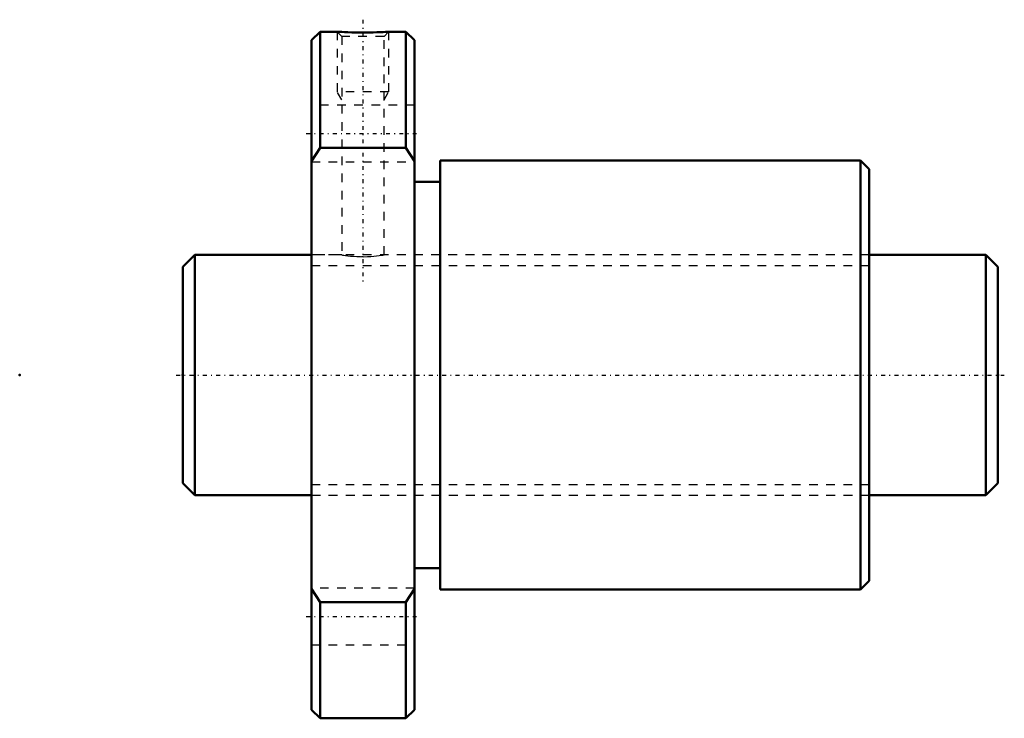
# Model space of a CAD drawing. Header units: millimetres. Extents: x -19 to 96, y -40 to 41.
import ezdxf

# ---------------------------------------------------------------- set-up
doc = ezdxf.new("R2010")
doc.units = ezdxf.units.MM
doc.linetypes.add('Center', pattern=[1.5, 0.45, -0.5, 0.05, -0.5])
doc.linetypes.add('Dashed', pattern=[2, 1, -1])
for name, color, linetype, lineweight in [('2d ConnectionPoints', 7, 'Continuous', 50), ('AM_0', 7, 'Continuous', 50), ('AM_5', 3, 'Continuous', 25), ('AM_7', 7, 'Center', 25), ('AM_9', 6, 'Dashed', 25)]:
    doc.layers.add(name, color=color, linetype=linetype, lineweight=lineweight)

# ---------------------------------------------------------------- blocks, each defined once
blk = doc.blocks.new('1_BTK_2806V_5_3ZZ_Nut_0_in_BTK2806V_5_3ZZ_95LC7T_000_0')
at = {"layer": 'AM_0'}
for p, q in [((16, 40), (15, 39)), ((18.01, 40), (16, 40)), ((16, 40), (16, 26.46)), ((26, 40), (24, 40)), ((27, 39), (26, 40)), ((26, 40), (26, 26.46)), ((15, 39), (15, -39)), ((27, 39), (27, -39)), ((16, 26.46), (15, 24.92)), ((26, 26.46), (16, 26.46)), ((27, 24.92), (26, 26.46)), ((79, 25), (30, 25)), ((30, 25), (30, -25)), ((80, 24), (79, 25)), ((79, 25), (79, -25)), ((80, 24), (80, -24)), ((30, 22.5), (27, 22.5)), ((27, -22.5), (30, -22.5)), ((79, -25), (80, -24)), ((15, -24.92), (16, -26.46)), ((26, -26.46), (27, -24.92)), ((30, -25), (79, -25)), ((16, -26.46), (26, -26.46)), ((16, -26.46), (16, -40)), ((26, -26.46), (26, -40)), ((15, -39), (16, -40)), ((26, -40), (27, -39)), ((16, -40), (26, -40))]:
    blk.add_line(p, q, dxfattribs=at)
blk.add_lwpolyline([(24, 40), (24, 40), (23.95, 40), (23.83, 39.99), (23.63, 39.98), (23.36, 39.96), (23.03, 39.94), (22.64, 39.93), (22.2, 39.91), (21.72, 39.9), (21.22, 39.9), (20.7, 39.9), (20.19, 39.9), (19.7, 39.91), (19.25, 39.93), (18.85, 39.95), (18.53, 39.97), (18.27, 39.98), (18.1, 39.99), (18.01, 40), (18, 40)], dxfattribs=at)
at = {"layer": 'AM_5', "linetype": 'Dashed'}
for p, q in [((18, 40), (18, 33)), ((24, 40), (24, 33)), ((24, 33), (18, 33)), ((18.54, 32.06), (18, 33)), ((23.46, 32.06), (24, 33))]:
    blk.add_line(p, q, dxfattribs=at)
at = {"layer": 'AM_7'}
for p, q in [((21, 41.4), (21, 10.6)), ((14.4, 28.15), (27.6, 28.15)), ((14.4, -28.15), (27.6, -28.15))]:
    blk.add_line(p, q, dxfattribs=at)
at = {"layer": 'AM_9'}
for p, q in [((18, 40), (18.54, 39.46)), ((18.54, 39.46), (18.54, 14)), ((23.46, 39.46), (18.54, 39.46)), ((18.88, 39.95), (19.25, 39.93)), ((23.46, 39.46), (24, 40)), ((23.46, 14), (23.46, 39.46)), ((27, 31.45), (15, 31.45)), ((15, 24.85), (27, 24.85)), ((15.05, 16.8), (15, 16.8)), ((15.05, 16.8), (15.05, -16.8)), ((80, 16.8), (79.95, 16.8)), ((79.95, 16.8), (79.95, -16.8)), ((18.55, 14), (15.05, 14)), ((21.04, 13.78), (20.85, 13.78)), ((79.95, 14), (23.46, 14)), ((15.05, -14), (79.95, -14)), ((15, -16.8), (15.05, -16.8)), ((79.95, -16.8), (80, -16.8)), ((27, -24.85), (15, -24.85)), ((15, -31.45), (27, -31.45))]:
    blk.add_line(p, q, dxfattribs=at)
blk.add_lwpolyline([(18.54, 14), (18.56, 14), (18.63, 13.98), (18.78, 13.96), (18.98, 13.93), (19.24, 13.89), (19.55, 13.86), (19.91, 13.83), (20.29, 13.8), (20.71, 13.79), (21.11, 13.78), (21.52, 13.79), (21.91, 13.81), (22.28, 13.84), (22.6, 13.88), (22.9, 13.91), (23.13, 13.95), (23.31, 13.97), (23.42, 13.99), (23.46, 14), (23.46, 14)], dxfattribs=at)
blk = doc.blocks.new('2_BTK_2806V_5_300_Shaft_0_in_BTK2806V_5_3ZZ_95LC7T_000_0')
at = {"layer": 'AM_0'}
for p, q in [((1.4, 14), (0, 12.6)), ((15, 14), (1.4, 14)), ((1.4, 14), (1.4, -14)), ((93.6, 14), (80, 14)), ((95, 12.6), (93.6, 14)), ((93.6, 14), (93.6, -14)), ((0, 12.6), (0, -12.6)), ((95, 12.6), (95, -12.6)), ((0, -12.6), (1.4, -14)), ((93.6, -14), (95, -12.6)), ((1.4, -14), (15, -14)), ((80, -14), (93.6, -14))]:
    blk.add_line(p, q, dxfattribs=at)
at = {"layer": 'AM_5', "linetype": 'Dashed'}
for p, q in [((15, 12.773), (80, 12.773)), ((15, -12.773), (80, -12.773))]:
    blk.add_line(p, q, dxfattribs=at)
at = {"layer": 'AM_7'}
blk.add_line((-0.75, 0), (95.75, 0), dxfattribs=at)
at = {"layer": 'AM_9'}
for p, q in [((80, 14), (15, 14)), ((15, -14), (80, -14))]:
    blk.add_line(p, q, dxfattribs=at)

msp = doc.modelspace()

# ---------------------------------------------------------------- linework, layer by layer
at = {"layer": '2d ConnectionPoints'}
for p in [(-19, 0), (0, 0), (95, 0)]:
    msp.add_point(p, dxfattribs=at)

# ---------------------------------------------------------------- block references
for name in ['1_BTK_2806V_5_3ZZ_Nut_0_in_BTK2806V_5_3ZZ_95LC7T_000_0', '2_BTK_2806V_5_300_Shaft_0_in_BTK2806V_5_3ZZ_95LC7T_000_0']:
    msp.add_blockref(name, (0, 0))

doc.saveas('drawing.dxf')
